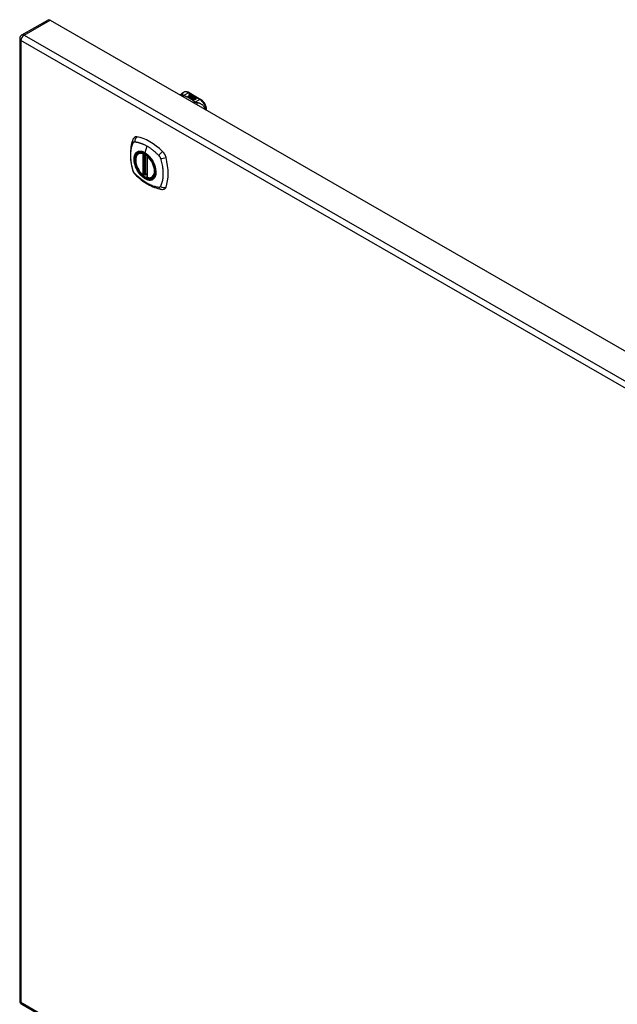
# Model space of a CAD drawing. Header units: inches. Extents: x 290.3 to 341.7, y 109.2 to 160.7.
# Tile 2 of 3: x 290.3 to 303.9, y 138.4 to 160.7. Entities that reach past the tile are written whole.
import ezdxf

# ---------------------------------------------------------------- set-up
doc = ezdxf.new("R2010")
doc.units = ezdxf.units.IN
doc.header["$MEASUREMENT"] = 0
doc.layers.add('Visible Edges(ANSI)', color=7, linetype='Continuous', lineweight=25)
doc.layers.add('Visible Tangent Edges(ANSI)', color=7, linetype='Continuous', lineweight=25)

msp = doc.modelspace()

# ---------------------------------------------------------------- linework, layer by layer
at = {"layer": 'Visible Edges(ANSI)'}
for p, q in [((290.342, 160.393), (290.932, 160.733)), ((290.981, 160.728), (341.614, 131.571)), ((290.292, 160.307), (290.292, 138.462)), ((293.979, 159.068), (294.02, 159.091)), ((294.111, 158.994), (294.149, 159.016)), ((294.149, 159.014), (294.113, 158.993)), ((294.137, 159.083), (294.402, 158.931)), ((294.139, 159.035), (294.158, 159.042)), ((294.158, 159.041), (294.139, 159.033)), ((294.142, 159.028), (294.142, 159.026)), ((294.164, 159.039), (294.145, 159.031)), ((294.149, 159.016), (294.149, 159.014)), ((294.151, 159.025), (294.151, 159.024)), ((294.151, 159.024), (294.151, 159.022)), ((294.161, 159.013), (294.157, 159.011)), ((294.157, 159.011), (294.163, 159.008)), ((294.157, 159.011), (294.157, 159.01)), ((294.162, 159.007), (294.157, 159.01)), ((294.158, 159.042), (294.164, 159.039)), ((294.158, 159.042), (294.158, 159.041)), ((294.163, 159.038), (294.158, 159.041)), ((294.158, 159.019), (294.158, 159.017)), ((294.16, 159.011), (294.165, 159.014)), ((294.166, 159.008), (294.16, 159.011)), ((294.161, 159.028), (294.174, 159.033)), ((294.174, 159.031), (294.161, 159.026)), ((294.18, 159.03), (294.161, 159.022)), ((294.161, 159.028), (294.161, 159.026)), ((294.165, 159.012), (294.162, 159.01)), ((294.165, 159.014), (294.164, 159.014)), ((294.165, 159.014), (294.165, 159.012)), ((294.196, 159.02), (294.166, 159.008)), ((294.174, 159.033), (294.18, 159.03)), ((294.174, 159.033), (294.174, 159.031)), ((294.178, 159.029), (294.174, 159.031)), ((294.177, 159.019), (294.19, 159.024)), ((294.19, 159.022), (294.177, 159.017)), ((294.19, 159.024), (294.196, 159.02)), ((294.19, 159.024), (294.19, 159.022)), ((294.194, 159.02), (294.19, 159.022)), ((294.193, 159.007), (294.199, 159.018)), ((294.199, 159.017), (294.193, 159.006)), ((294.199, 159.018), (294.207, 159.014)), ((294.199, 159.018), (294.199, 159.017)), ((294.206, 159.013), (294.199, 159.017)), ((294.207, 159.014), (294.201, 159.007)), ((294.125, 158.986), (294.111, 158.994)), ((294.163, 159.008), (294.125, 158.986)), ((294.127, 158.985), (294.165, 159.007)), ((294.141, 158.977), (294.127, 158.985)), ((294.165, 159.005), (294.129, 158.984)), ((294.184, 159.002), (294.141, 158.977)), ((294.143, 158.976), (294.19, 159.003)), ((294.175, 158.958), (294.143, 158.976)), ((294.188, 159), (294.145, 158.975)), ((294.195, 158.99), (294.158, 158.968)), ((294.158, 158.968), (294.198, 158.971)), ((294.158, 158.968), (294.158, 158.967)), ((294.198, 158.97), (294.159, 158.966)), ((294.165, 159.007), (294.176, 159.001)), ((294.165, 159.007), (294.165, 159.005)), ((294.176, 158.999), (294.165, 159.005)), ((294.169, 159.007), (294.193, 159.007)), ((294.176, 159.002), (294.169, 159.007)), ((294.193, 159.006), (294.171, 159.005)), ((294.193, 158.961), (294.175, 158.958)), ((294.191, 159.003), (294.176, 159.002)), ((294.176, 159.001), (294.184, 159.002)), ((294.176, 159.001), (294.176, 158.999)), ((294.181, 159), (294.176, 158.999)), ((294.19, 159.003), (294.185, 158.996)), ((294.185, 158.996), (294.195, 158.99)), ((294.185, 158.996), (294.185, 158.994)), ((294.194, 158.989), (294.185, 158.994)), ((294.187, 158.996), (294.192, 159.003)), ((294.195, 158.991), (294.187, 158.996)), ((294.192, 159.001), (294.188, 158.995)), ((294.189, 158.949), (294.193, 158.961)), ((294.253, 158.913), (294.189, 158.949)), ((294.193, 158.959), (294.19, 158.949)), ((294.192, 159.003), (294.191, 159.003)), ((294.192, 159.003), (294.192, 159.001)), ((294.193, 159.007), (294.193, 159.006)), ((294.193, 158.961), (294.193, 158.959)), ((294.201, 159.002), (294.195, 158.991)), ((294.198, 158.971), (294.202, 158.985)), ((294.202, 158.983), (294.198, 158.97)), ((294.198, 158.971), (294.198, 158.97)), ((294.201, 159.007), (294.202, 159.006)), ((294.201, 159.007), (294.201, 159.005)), ((294.202, 159.004), (294.201, 159.005)), ((294.226, 159.003), (294.201, 159.002)), ((294.202, 159.006), (294.218, 159.008)), ((294.218, 159.006), (294.202, 159.004)), ((294.202, 159.006), (294.202, 159.004)), ((294.202, 158.985), (294.202, 158.983)), ((294.214, 158.964), (294.206, 158.94)), ((294.206, 158.94), (294.221, 158.948)), ((294.206, 158.94), (294.206, 158.939)), ((294.221, 158.947), (294.207, 158.939)), ((294.21, 158.988), (294.21, 158.987)), ((294.214, 158.997), (294.214, 158.996)), ((294.214, 158.997), (294.231, 158.987)), ((294.231, 158.986), (294.214, 158.996)), ((294.237, 158.967), (294.214, 158.964)), ((294.226, 158.985), (294.215, 158.992)), ((294.218, 159.008), (294.226, 159.003)), ((294.218, 159.008), (294.218, 159.006)), ((294.223, 159.003), (294.218, 159.006)), ((294.22, 158.979), (294.218, 158.974)), ((294.218, 158.974), (294.254, 158.978)), ((294.251, 158.976), (294.218, 158.972)), ((294.218, 158.974), (294.218, 158.972)), ((294.221, 158.948), (294.268, 158.921)), ((294.221, 158.948), (294.221, 158.947)), ((294.266, 158.921), (294.221, 158.947)), ((294.223, 158.999), (294.227, 159.001)), ((294.223, 158.949), (294.238, 158.958)), ((294.27, 158.923), (294.223, 158.949)), ((294.227, 158.999), (294.225, 158.998)), ((294.238, 158.956), (294.225, 158.949)), ((294.226, 158.985), (294.226, 158.984)), ((294.227, 159.001), (294.227, 158.999)), ((294.231, 158.987), (294.231, 158.986)), ((294.233, 158.963), (294.237, 158.967)), ((294.254, 158.967), (294.233, 158.963)), ((294.235, 158.99), (294.235, 158.989)), ((294.237, 158.965), (294.235, 158.964)), ((294.237, 158.967), (294.237, 158.965)), ((294.238, 158.958), (294.285, 158.931)), ((294.238, 158.958), (294.238, 158.956)), ((294.283, 158.93), (294.238, 158.956)), ((294.24, 158.959), (294.254, 158.967)), ((294.287, 158.933), (294.24, 158.959)), ((294.254, 158.966), (294.242, 158.959)), ((294.254, 158.978), (294.248, 158.973)), ((294.248, 158.973), (294.291, 158.974)), ((294.248, 158.973), (294.248, 158.972)), ((294.281, 158.972), (294.248, 158.972)), ((294.268, 158.921), (294.253, 158.913)), ((294.254, 158.967), (294.254, 158.966)), ((294.291, 158.974), (294.256, 158.968)), ((294.256, 158.968), (294.302, 158.941)), ((294.256, 158.968), (294.256, 158.966)), ((294.301, 158.94), (294.256, 158.966)), ((294.285, 158.931), (294.27, 158.923)), ((294.302, 158.941), (294.287, 158.933)), ((294.533, 158.683), (294.533, 158.704)), ((292.991, 157.702), (293.002, 157.708)), ((293.186, 157.641), (293.186, 157.162)), ((293.186, 157.238), (293.145, 157.214)), ((293.117, 157.218), (293.103, 157.21)), ((293.132, 157.215), (293.13, 157.217)), ((293.304, 157.159), (293.314, 157.165)), ((290.342, 138.376), (340.974, 109.219))]:
    msp.add_line(p, q, dxfattribs=at)
at = {"layer": 'Visible Edges(ANSI)', "flags": 128}
for points in [[(293.938, 159.025), (293.946, 159.038), (293.956, 159.049), (293.967, 159.059), (293.979, 159.068)], [(294.137, 159.083), (294.123, 159.091), (294.109, 159.096), (294.094, 159.101), (294.079, 159.103), (294.064, 159.104), (294.049, 159.102), (294.034, 159.098), (294.02, 159.091)], [(294.533, 158.704), (294.532, 158.72), (294.53, 158.736), (294.527, 158.753), (294.523, 158.769), (294.517, 158.786), (294.511, 158.802), (294.504, 158.818), (294.495, 158.833), (294.486, 158.849), (294.476, 158.863), (294.465, 158.877), (294.453, 158.89), (294.441, 158.902), (294.429, 158.913), (294.416, 158.922), (294.402, 158.931)], [(292.857, 158.011), (292.85, 157.989), (292.843, 157.97), (292.838, 157.951), (292.833, 157.932), (292.829, 157.914), (292.825, 157.894), (292.817, 157.854), (292.812, 157.813), (292.808, 157.772), (292.805, 157.73), (292.804, 157.687), (292.805, 157.643), (292.808, 157.599), (292.811, 157.554), (292.817, 157.509), (292.824, 157.464), (292.832, 157.419), (292.842, 157.373), (292.847, 157.35), (292.85, 157.338), (292.854, 157.324)], [(292.895, 158.067), (292.882, 158.053), (292.872, 158.039), (292.863, 158.025), (292.857, 158.011)], [(293.09, 157.211), (293.076, 157.224), (293.062, 157.237), (293.049, 157.251), (293.036, 157.266), (293.023, 157.282), (293.011, 157.298), (293, 157.315), (292.989, 157.332), (292.979, 157.35), (292.97, 157.368), (292.961, 157.387), (292.954, 157.405), (292.947, 157.424), (292.94, 157.443), (292.935, 157.461), (292.931, 157.48), (292.927, 157.498), (292.925, 157.516), (292.923, 157.534), (292.923, 157.551), (292.923, 157.568), (292.924, 157.584), (292.927, 157.6), (292.93, 157.615), (292.934, 157.629), (292.94, 157.642), (292.946, 157.655), (292.953, 157.666), (292.961, 157.677), (292.97, 157.686), (292.98, 157.695), (292.991, 157.702)], [(293.245, 157.62), (293.264, 157.598), (293.281, 157.575), (293.298, 157.55), (293.313, 157.525), (293.327, 157.5), (293.339, 157.473), (293.351, 157.447), (293.361, 157.42)], [(292.854, 157.324), (292.858, 157.311), (292.864, 157.298), (292.869, 157.285), (292.876, 157.273), (292.883, 157.261), (292.891, 157.249), (292.9, 157.238), (292.91, 157.228)], [(292.91, 157.228), (292.92, 157.218), (292.929, 157.209), (292.946, 157.192), (292.981, 157.162), (293.016, 157.132), (293.052, 157.103), (293.088, 157.076), (293.125, 157.05), (293.161, 157.026), (293.199, 157.004), (293.236, 156.983), (293.274, 156.964), (293.312, 156.947), (293.35, 156.932), (293.388, 156.918), (293.427, 156.906), (293.465, 156.897), (293.484, 156.892), (293.494, 156.891), (293.505, 156.889)], [(293.13, 157.217), (293.127, 157.218), (293.124, 157.219), (293.12, 157.219), (293.117, 157.218)], [(293.304, 157.159), (293.292, 157.153), (293.279, 157.149), (293.266, 157.146), (293.252, 157.144), (293.238, 157.144), (293.224, 157.145), (293.209, 157.147), (293.194, 157.151)], [(293.505, 156.889), (293.521, 156.887), (293.537, 156.887), (293.555, 156.889), (293.573, 156.893)]]:
    msp.add_lwpolyline(points, dxfattribs=at)
at = {"layer": 'Visible Edges(ANSI)'}
for centre, radius, start, end in [((290.391, 160.307), 0.099, 119.936, 180), ((293.198, 157.641), 0.0118, 137.2248, 180), ((293.097, 157.22), 0.0118, 229.4263, 299.936), ((293.139, 157.225), 0.0118, 232.2158, 299.936), ((293.198, 157.162), 0.0118, 180, 253.542), ((290.391, 138.462), 0.099, 180, 240.064)]:
    msp.add_arc(centre, radius, start, end, dxfattribs=at)
for centre, major_axis, ratio, start_param, end_param in [((290.981, 160.647), (-0.0494, 0.0858), 0.578093, 5.499721, 6.283185), ((294.139, 159.029), (-0.007, 0), 0.575862, 5.820233, 7.062977), ((294.15, 159.026), (0.0192, 0), 0.575862, 2.164208, 2.67864), ((294.15, 159.024), (-0.0192, 0), 0.575862, 5.305801, 5.820233), ((294.139, 159.027), (-0.007, 0), 0.575862, 5.820233, 6.078955), ((294.145, 159.032), (-0.0164, 0), 0.575862, 0.779792, 1.90155), ((294.15, 159.027), (-0.0082, 0), 0.575862, 5.323118, 5.90879), ((294.146, 159.028), (-0.004, 0), 0.575862, 5.90879, 7.175095), ((294.146, 159.026), (-0.004, 0), 0.575862, 0, 0.89191), ((294.149, 159.03), (0.0084, 0), 0.575862, 4.033503, 4.932446), ((294.149, 159.028), (-0.0084, 0), 0.575862, 0.89191, 1.767313), ((294.154, 159.02), (-0.00676, 0), 0.575862, 5.794367, 7.059467), ((294.154, 159.018), (-0.00676, 0), 0.575862, 5.794367, 6.071487), ((294.165, 159.016), (0.0192, 0), 0.575862, 2.419321, 2.652775), ((294.165, 159.015), (-0.0192, 0), 0.575862, 5.560914, 5.794367), ((294.161, 159.023), (-0.016, 0), 0.575862, 0.776281, 1.787416), ((294.16, 159.022), (0.016, 0), 0.575862, 3.905964, 4.740051), ((294.16, 159.021), (-0.016, 0), 0.575862, 0.764371, 1.402544), ((294.143, 159.043), (0.031, 0), 0.575862, 4.949028, 5.337665), ((294.143, 159.041), (-0.031, 0), 0.575862, 1.80809, 2.196072), ((294.162, 159.019), (-0.004, 0), 0.575862, 5.908937, 7.173827), ((294.166, 159.018), (-0.0082, 0), 0.575862, 5.323254, 5.908937), ((294.162, 159.017), (-0.004, 0), 0.575862, 0, 0.890642), ((294.165, 159.021), (0.0084, 0), 0.575862, 4.032234, 4.932287), ((294.165, 159.019), (-0.0084, 0), 0.575862, 0.890642, 1.484281), ((294.165, 159.019), (-0.0084, 0), 0.575862, 1.514337, 1.790695), ((294.16, 159.033), (0.031, 0), 0.575862, 4.932287, 5.323254), ((294.16, 159.032), (-0.031, 0), 0.575862, 1.790695, 2.181662), ((294.213, 158.989), (-0.0101, 0), 0.575862, 5.913952, 6.982716), ((294.221, 158.992), (0.022, 0), 0.575862, 3.701478, 4.680599), ((294.221, 158.99), (-0.022, 0), 0.575862, 0.559885, 1.507168), ((294.221, 158.987), (-0.0188, 0), 0.575862, 5.081623, 5.913952), ((294.221, 158.985), (-0.0188, 0), 0.575862, 5.081623, 5.913952), ((294.213, 158.987), (-0.0101, 0), 0.575862, 5.913952, 6.142632), ((294.221, 158.992), (-0.0199, 0), 0.575862, 0.617996, 1.556283), ((294.217, 158.988), (-0.00637, 0), 0.575862, 4.999578, 6.390788), ((294.218, 158.988), (-0.0073, 0), 0.575862, 0.107602, 1.123637), ((294.217, 158.987), (-0.00637, 0), 0.575862, 0, 0.107602), ((294.218, 158.987), (-0.0073, 0), 0.575862, 0.107602, 1.123637), ((294.219, 158.99), (0.0112, 0), 0.575862, 4.26523, 5.375571), ((294.219, 158.989), (0.0112, 0), 0.575862, 4.26523, 5.375571), ((294.221, 158.996), (-0.0265, 0), 0.575862, 1.556283, 2.296236), ((294.215, 158.988), (0.0205, 0), 0.575862, 0.343453, 1.17916), ((294.208, 158.98), (0.0405, 0), 0.575862, 0.638101, 1.087938), ((294.208, 158.979), (-0.0405, 0), 0.575862, 3.779694, 4.229531), ((294.228, 158.99), (0.0064, 0), 0.575862, 5.210263, 6.626638), ((294.228, 158.989), (0.0064, 0), 0.575862, 5.210263, 6.283185), ((294.23, 158.99), (0.0132, 0), 0.575862, 5.437829, 6.921287), ((294.23, 158.988), (0.0132, 0), 0.575862, 0.108138, 0.638101), ((292.994, 157.921), (-0.088, 0.154), 0.578093, 5.827357, 6.408431), ((293.245, 156.923), (-0.639, 1.109), 0.578093, 5.172085, 5.827357), ((293.14, 157.426), (0.157, -0.273), 0.578093, 2.362013, 7.062765), ((293.496, 157.632), (0.088, -0.154), 0.578093, 1.114968, 2.030492), ((292.758, 157.767), (-0.639, 1.109), 0.578093, 3.601288, 4.256561), ((293.496, 157.052), (0.088, -0.154), 0.578093, 6.157956, 6.742881)]:
    msp.add_ellipse(centre, major_axis=major_axis, ratio=ratio, start_param=start_param, end_param=end_param, dxfattribs=at)
msp.add_ellipse((293.137, 157.424), major_axis=(-0.16, 0.277), ratio=0.578093, dxfattribs=at)
at = {"layer": 'Visible Tangent Edges(ANSI)'}
for p, q in [((290.391, 160.388), (290.981, 160.728)), ((290.391, 160.388), (341.023, 131.231)), ((340.953, 131.109), (290.321, 160.267)), ((290.321, 160.267), (290.321, 138.422)), ((294.01, 159.019), (294.118, 159.081)), ((294.118, 159.081), (294.382, 158.929)), ((294.132, 159.031), (294.132, 159.029)), ((294.139, 159.035), (294.139, 159.033)), ((294.143, 159.026), (294.143, 159.025)), ((294.148, 159.021), (294.148, 159.02)), ((294.159, 159.017), (294.159, 159.015)), ((294.166, 159.016), (294.166, 159.014)), ((294.177, 159.019), (294.177, 159.017)), ((294.203, 158.991), (294.203, 158.989)), ((294.21, 158.988), (294.21, 158.986)), ((294.215, 158.984), (294.215, 158.983)), ((294.241, 158.994), (294.241, 158.993)), ((294.382, 158.929), (294.275, 158.867)), ((293.089, 157.694), (293.089, 157.215)), ((293.106, 157.694), (293.113, 157.698)), ((293.106, 157.215), (293.106, 157.694)), ((293.117, 157.696), (293.117, 157.222)), ((293.132, 157.222), (293.132, 157.688)), ((293.18, 157.871), (293.136, 157.715)), ((293.147, 157.22), (293.147, 157.679)), ((293.189, 157.157), (293.189, 157.636)), ((293.117, 157.222), (293.106, 157.215)), ((293.186, 157.242), (293.147, 157.22)), ((290.321, 138.422), (340.953, 109.264))]:
    msp.add_line(p, q, dxfattribs=at)
at = {"layer": 'Visible Tangent Edges(ANSI)', "flags": 128}
for points in [[(293.995, 159.038), (293.993, 159.038), (293.991, 159.038), (293.989, 159.037), (293.987, 159.037), (293.985, 159.037), (293.983, 159.037), (293.981, 159.036), (293.979, 159.036), (293.976, 159.035), (293.974, 159.035), (293.972, 159.034), (293.97, 159.033), (293.968, 159.032), (293.966, 159.032), (293.964, 159.031), (293.962, 159.03), (293.96, 159.029), (293.958, 159.028), (293.956, 159.026), (293.954, 159.025), (293.953, 159.024), (293.951, 159.023), (293.949, 159.021), (293.947, 159.02)], [(293.995, 159.038), (293.995, 159.04), (293.995, 159.043), (293.994, 159.045), (293.994, 159.047), (293.994, 159.049), (293.994, 159.051), (293.993, 159.053), (293.993, 159.055), (293.992, 159.057), (293.992, 159.059), (293.991, 159.06), (293.991, 159.062), (293.99, 159.063), (293.99, 159.064), (293.989, 159.066), (293.988, 159.067), (293.987, 159.067), (293.986, 159.068), (293.985, 159.069), (293.984, 159.069), (293.983, 159.069), (293.982, 159.069), (293.981, 159.069), (293.979, 159.068)], [(294.01, 159.019), (294.009, 159.019), (294.008, 159.018), (294.006, 159.018), (294.005, 159.017), (294.004, 159.017), (294.003, 159.016), (294.001, 159.016), (294, 159.015), (293.999, 159.014), (293.997, 159.014), (293.996, 159.013), (293.995, 159.012), (293.993, 159.012), (293.992, 159.011), (293.991, 159.01), (293.99, 159.009), (293.988, 159.008), (293.987, 159.007), (293.986, 159.006), (293.984, 159.005), (293.983, 159.004), (293.982, 159.003), (293.981, 159.002), (293.979, 159.001)], [(294.01, 159.019), (294.009, 159.02), (294.008, 159.021), (294.007, 159.022), (294.006, 159.023), (294.005, 159.024), (294.004, 159.025), (294.003, 159.026), (294.002, 159.026), (294.001, 159.027), (294.001, 159.028), (294, 159.029), (293.999, 159.03), (293.999, 159.031), (293.998, 159.031), (293.998, 159.032), (293.997, 159.033), (293.997, 159.033), (293.997, 159.034), (293.996, 159.035), (293.996, 159.035), (293.996, 159.036), (293.996, 159.037), (293.995, 159.037), (293.995, 159.038)], [(294.021, 159.013), (294.02, 159.012), (294.019, 159.011), (294.018, 159.011), (294.017, 159.01), (294.017, 159.009), (294.016, 159.008), (294.015, 159.008), (294.014, 159.007), (294.013, 159.006), (294.012, 159.005), (294.011, 159.004), (294.011, 159.003), (294.01, 159.002), (294.009, 159.001), (294.008, 159), (294.007, 158.999), (294.006, 158.998), (294.006, 158.996), (294.005, 158.995), (294.004, 158.994), (294.003, 158.993), (294.002, 158.992), (294.001, 158.99), (294.001, 158.989)], [(294.021, 159.013), (294.02, 159.013), (294.02, 159.013), (294.019, 159.014), (294.019, 159.014), (294.018, 159.014), (294.018, 159.014), (294.017, 159.014), (294.017, 159.015), (294.016, 159.015), (294.016, 159.015), (294.015, 159.015), (294.015, 159.016), (294.015, 159.016), (294.014, 159.016), (294.014, 159.017), (294.013, 159.017), (294.013, 159.017), (294.013, 159.017), (294.012, 159.018), (294.012, 159.018), (294.011, 159.018), (294.011, 159.019), (294.011, 159.019), (294.01, 159.019)], [(294.263, 158.873), (294.255, 158.88), (294.247, 158.887), (294.239, 158.894), (294.23, 158.9), (294.222, 158.907), (294.213, 158.913), (294.204, 158.92), (294.194, 158.926), (294.185, 158.932), (294.175, 158.938), (294.165, 158.944), (294.155, 158.95), (294.145, 158.956), (294.134, 158.962), (294.124, 158.968), (294.113, 158.973), (294.102, 158.978), (294.091, 158.984), (294.079, 158.989), (294.068, 158.994), (294.056, 158.999), (294.045, 159.004), (294.033, 159.008), (294.021, 159.013)], [(294.263, 158.873), (294.262, 158.873), (294.261, 158.872), (294.26, 158.872), (294.259, 158.871), (294.258, 158.87), (294.256, 158.87), (294.255, 158.869), (294.254, 158.869), (294.253, 158.868), (294.251, 158.867), (294.25, 158.866), (294.249, 158.866), (294.248, 158.865), (294.246, 158.864), (294.245, 158.863), (294.244, 158.862), (294.243, 158.861), (294.242, 158.861), (294.24, 158.86), (294.239, 158.859), (294.238, 158.858), (294.237, 158.857), (294.235, 158.856), (294.234, 158.855)], [(294.275, 158.867), (294.274, 158.866), (294.273, 158.866), (294.273, 158.865), (294.272, 158.864), (294.271, 158.863), (294.27, 158.862), (294.269, 158.861), (294.269, 158.86), (294.268, 158.86), (294.267, 158.859), (294.266, 158.858), (294.265, 158.857), (294.265, 158.855), (294.264, 158.854), (294.263, 158.853), (294.262, 158.852), (294.261, 158.851), (294.261, 158.85), (294.26, 158.849), (294.259, 158.847), (294.258, 158.846), (294.257, 158.845), (294.257, 158.844), (294.256, 158.842)], [(294.275, 158.867), (294.274, 158.867), (294.274, 158.868), (294.273, 158.868), (294.272, 158.868), (294.272, 158.868), (294.271, 158.868), (294.271, 158.869), (294.27, 158.869), (294.27, 158.869), (294.269, 158.869), (294.269, 158.87), (294.268, 158.87), (294.268, 158.87), (294.267, 158.87), (294.267, 158.871), (294.267, 158.871), (294.266, 158.871), (294.266, 158.871), (294.265, 158.872), (294.265, 158.872), (294.265, 158.872), (294.264, 158.872), (294.264, 158.873), (294.263, 158.873)], [(294.311, 158.856), (294.31, 158.856), (294.309, 158.856), (294.307, 158.856), (294.306, 158.857), (294.305, 158.857), (294.303, 158.857), (294.302, 158.858), (294.3, 158.858), (294.299, 158.858), (294.298, 158.859), (294.296, 158.859), (294.295, 158.86), (294.293, 158.86), (294.291, 158.861), (294.29, 158.861), (294.288, 158.862), (294.286, 158.863), (294.285, 158.863), (294.283, 158.864), (294.281, 158.864), (294.28, 158.865), (294.278, 158.866), (294.276, 158.866), (294.275, 158.867)], [(294.497, 158.703), (294.494, 158.717), (294.49, 158.731), (294.485, 158.744), (294.478, 158.756), (294.471, 158.768), (294.464, 158.778), (294.456, 158.787), (294.448, 158.796), (294.439, 158.804), (294.431, 158.81), (294.422, 158.817), (294.414, 158.822), (294.405, 158.827), (294.396, 158.831), (294.388, 158.835), (294.379, 158.839), (294.371, 158.842), (294.362, 158.845), (294.354, 158.847), (294.345, 158.849), (294.337, 158.851), (294.328, 158.853), (294.32, 158.854), (294.311, 158.856)], [(294.311, 158.856), (294.312, 158.854), (294.312, 158.853), (294.313, 158.851), (294.313, 158.849), (294.313, 158.848), (294.314, 158.846), (294.314, 158.844), (294.314, 158.842), (294.315, 158.84), (294.315, 158.838), (294.315, 158.836), (294.315, 158.834), (294.315, 158.832), (294.316, 158.83), (294.316, 158.828), (294.316, 158.826), (294.316, 158.824), (294.316, 158.821), (294.316, 158.819), (294.316, 158.817), (294.316, 158.815), (294.316, 158.812), (294.316, 158.81), (294.316, 158.807)], [(292.868, 157.31), (292.858, 157.343), (292.851, 157.373), (292.844, 157.402), (292.838, 157.432), (292.832, 157.461), (292.828, 157.49), (292.824, 157.519), (292.82, 157.548), (292.818, 157.576), (292.816, 157.604), (292.815, 157.632), (292.814, 157.659), (292.815, 157.686), (292.816, 157.712), (292.818, 157.738), (292.82, 157.763), (292.824, 157.788), (292.828, 157.812), (292.832, 157.835), (292.838, 157.858), (292.844, 157.881), (292.851, 157.902), (292.858, 157.923), (292.868, 157.945)], [(292.868, 157.945), (292.868, 157.946), (292.869, 157.947), (292.869, 157.948), (292.87, 157.949), (292.87, 157.949), (292.871, 157.95), (292.871, 157.951), (292.872, 157.952), (292.872, 157.952), (292.873, 157.953), (292.874, 157.954), (292.874, 157.955), (292.875, 157.955), (292.875, 157.956), (292.876, 157.956), (292.877, 157.957), (292.878, 157.958), (292.878, 157.958), (292.879, 157.959), (292.88, 157.959), (292.88, 157.96), (292.881, 157.96), (292.882, 157.961), (292.883, 157.961)], [(292.883, 157.961), (292.883, 157.962), (292.884, 157.962), (292.885, 157.963), (292.886, 157.963), (292.887, 157.963), (292.887, 157.964), (292.888, 157.964), (292.889, 157.964), (292.89, 157.964), (292.891, 157.965), (292.892, 157.965), (292.893, 157.965), (292.894, 157.965), (292.894, 157.966), (292.895, 157.966), (292.896, 157.966), (292.897, 157.966), (292.898, 157.966), (292.899, 157.966), (292.9, 157.966), (292.901, 157.966), (292.902, 157.966), (292.903, 157.966), (292.904, 157.966)], [(292.904, 157.966), (292.917, 157.966), (292.928, 157.964), (292.939, 157.962), (292.95, 157.96), (292.961, 157.958), (292.972, 157.955), (292.983, 157.952), (292.995, 157.949), (293.006, 157.946), (293.017, 157.943), (293.029, 157.939), (293.04, 157.935), (293.052, 157.931), (293.063, 157.927), (293.075, 157.922), (293.086, 157.918), (293.098, 157.913), (293.11, 157.907), (293.121, 157.902), (293.133, 157.896), (293.145, 157.89), (293.156, 157.884), (293.168, 157.878), (293.18, 157.871)], [(292.941, 157.721), (292.932, 157.713), (292.924, 157.704), (292.917, 157.694), (292.91, 157.683), (292.904, 157.672), (292.898, 157.659), (292.894, 157.646), (292.89, 157.632), (292.887, 157.617), (292.885, 157.602), (292.884, 157.586), (292.883, 157.569), (292.884, 157.552), (292.885, 157.534), (292.887, 157.516), (292.89, 157.498), (292.894, 157.48), (292.898, 157.461), (292.904, 157.442), (292.91, 157.424), (292.917, 157.405), (292.924, 157.386), (292.932, 157.368), (292.941, 157.349)], [(293.361, 157.42), (293.378, 157.351), (293.385, 157.286), (293.38, 157.227), (293.364, 157.177), (293.338, 157.139), (293.302, 157.113), (293.259, 157.103), (293.21, 157.107), (293.157, 157.125), (293.104, 157.157), (293.052, 157.202), (293.003, 157.257), (292.961, 157.319), (292.928, 157.386), (292.904, 157.455), (292.89, 157.523), (292.888, 157.586), (292.897, 157.642), (292.917, 157.687), (292.947, 157.721), (292.986, 157.74), (293.032, 157.745), (293.083, 157.736), (293.136, 157.712)], [(292.975, 157.741), (292.973, 157.74), (292.972, 157.739), (292.97, 157.739), (292.969, 157.738), (292.967, 157.738), (292.966, 157.737), (292.964, 157.736), (292.963, 157.735), (292.961, 157.735), (292.96, 157.734), (292.959, 157.733), (292.957, 157.732), (292.956, 157.732), (292.954, 157.731), (292.953, 157.73), (292.952, 157.729), (292.95, 157.728), (292.949, 157.727), (292.948, 157.726), (292.946, 157.725), (292.945, 157.724), (292.944, 157.723), (292.943, 157.722), (292.941, 157.721)], [(293.136, 157.715), (293.129, 157.719), (293.121, 157.723), (293.114, 157.727), (293.107, 157.73), (293.1, 157.733), (293.092, 157.736), (293.085, 157.739), (293.078, 157.741), (293.071, 157.743), (293.064, 157.745), (293.057, 157.746), (293.05, 157.747), (293.043, 157.748), (293.037, 157.749), (293.03, 157.749), (293.023, 157.749), (293.017, 157.749), (293.01, 157.749), (293.004, 157.748), (292.998, 157.747), (292.992, 157.746), (292.986, 157.744), (292.98, 157.743), (292.975, 157.741)], [(293.296, 157.555), (293.291, 157.564), (293.285, 157.572), (293.279, 157.581), (293.273, 157.589), (293.267, 157.597), (293.261, 157.605), (293.254, 157.613), (293.248, 157.62), (293.241, 157.628), (293.235, 157.635), (293.228, 157.642), (293.221, 157.649), (293.214, 157.655), (293.207, 157.662), (293.201, 157.668), (293.193, 157.674), (293.186, 157.68), (293.179, 157.686), (293.172, 157.692), (293.165, 157.697), (293.158, 157.702), (293.15, 157.707), (293.143, 157.711), (293.136, 157.715)], [(293.136, 157.712), (293.141, 157.709), (293.146, 157.706), (293.15, 157.703), (293.155, 157.7), (293.16, 157.697), (293.164, 157.694), (293.169, 157.69), (293.174, 157.687), (293.178, 157.683), (293.183, 157.68), (293.188, 157.676), (293.192, 157.672), (293.197, 157.668), (293.201, 157.664), (293.206, 157.66), (293.21, 157.656), (293.215, 157.652), (293.219, 157.648), (293.224, 157.643), (293.228, 157.639), (293.232, 157.634), (293.237, 157.63), (293.241, 157.625), (293.245, 157.62)], [(293.18, 157.871), (293.191, 157.864), (293.203, 157.857), (293.215, 157.85), (293.226, 157.843), (293.238, 157.835), (293.25, 157.827), (293.261, 157.819), (293.273, 157.81), (293.284, 157.802), (293.296, 157.793), (293.307, 157.784), (293.318, 157.775), (293.33, 157.766), (293.341, 157.756), (293.352, 157.747), (293.364, 157.737), (293.375, 157.727), (293.386, 157.717), (293.397, 157.706), (293.408, 157.696), (293.419, 157.685), (293.43, 157.675), (293.441, 157.664), (293.453, 157.65)], [(293.33, 157.498), (293.328, 157.5), (293.327, 157.503), (293.326, 157.505), (293.325, 157.508), (293.323, 157.51), (293.322, 157.512), (293.321, 157.515), (293.319, 157.517), (293.318, 157.52), (293.317, 157.522), (293.315, 157.525), (293.314, 157.527), (293.312, 157.529), (293.311, 157.532), (293.31, 157.534), (293.308, 157.537), (293.307, 157.539), (293.305, 157.541), (293.304, 157.544), (293.302, 157.546), (293.301, 157.548), (293.299, 157.551), (293.298, 157.553), (293.296, 157.555)], [(293.33, 157.126), (293.339, 157.134), (293.347, 157.143), (293.355, 157.153), (293.361, 157.164), (293.368, 157.176), (293.373, 157.188), (293.378, 157.201), (293.381, 157.215), (293.384, 157.23), (293.386, 157.246), (293.388, 157.262), (293.388, 157.278), (293.388, 157.295), (293.386, 157.313), (293.384, 157.331), (293.381, 157.349), (293.378, 157.367), (293.373, 157.386), (293.368, 157.405), (293.361, 157.424), (293.355, 157.442), (293.347, 157.461), (293.339, 157.479), (293.33, 157.498)], [(293.453, 157.65), (293.455, 157.648), (293.457, 157.645), (293.459, 157.643), (293.461, 157.641), (293.463, 157.638), (293.465, 157.636), (293.467, 157.633), (293.468, 157.631), (293.47, 157.628), (293.472, 157.626), (293.473, 157.623), (293.475, 157.62), (293.476, 157.618), (293.478, 157.615), (293.479, 157.612), (293.481, 157.609), (293.482, 157.607), (293.483, 157.604), (293.484, 157.601), (293.486, 157.598), (293.487, 157.595), (293.488, 157.593), (293.489, 157.59), (293.49, 157.587)], [(293.49, 157.587), (293.5, 157.554), (293.507, 157.524), (293.514, 157.495), (293.52, 157.465), (293.526, 157.436), (293.531, 157.407), (293.535, 157.378), (293.539, 157.349), (293.541, 157.321), (293.543, 157.293), (293.545, 157.266), (293.545, 157.238), (293.545, 157.212), (293.543, 157.185), (293.541, 157.16), (293.539, 157.134), (293.535, 157.109), (293.531, 157.085), (293.526, 157.062), (293.52, 157.039), (293.514, 157.016), (293.507, 156.995), (293.5, 156.973), (293.49, 156.951)], [(292.904, 157.247), (292.902, 157.249), (292.9, 157.251), (292.898, 157.254), (292.896, 157.256), (292.894, 157.259), (292.893, 157.261), (292.891, 157.264), (292.889, 157.266), (292.887, 157.269), (292.886, 157.271), (292.884, 157.274), (292.883, 157.277), (292.881, 157.279), (292.88, 157.282), (292.878, 157.285), (292.877, 157.287), (292.876, 157.29), (292.874, 157.293), (292.873, 157.296), (292.872, 157.299), (292.871, 157.301), (292.87, 157.304), (292.869, 157.307), (292.868, 157.31)], [(293.453, 156.93), (293.43, 156.933), (293.408, 156.937), (293.386, 156.942), (293.364, 156.948), (293.341, 156.954), (293.318, 156.962), (293.296, 156.971), (293.273, 156.98), (293.25, 156.99), (293.226, 157.001), (293.203, 157.014), (293.18, 157.027), (293.156, 157.04), (293.133, 157.055), (293.11, 157.071), (293.087, 157.087), (293.063, 157.104), (293.04, 157.122), (293.017, 157.141), (292.995, 157.16), (292.972, 157.18), (292.95, 157.201), (292.928, 157.222), (292.904, 157.247)], [(292.941, 157.349), (292.943, 157.347), (292.944, 157.344), (292.945, 157.342), (292.946, 157.339), (292.948, 157.337), (292.949, 157.335), (292.95, 157.332), (292.952, 157.33), (292.953, 157.327), (292.954, 157.325), (292.956, 157.322), (292.957, 157.32), (292.959, 157.318), (292.96, 157.315), (292.961, 157.313), (292.963, 157.31), (292.964, 157.308), (292.966, 157.306), (292.967, 157.303), (292.969, 157.301), (292.97, 157.299), (292.972, 157.296), (292.973, 157.294), (292.975, 157.292)], [(292.975, 157.292), (292.986, 157.275), (292.998, 157.258), (293.01, 157.242), (293.023, 157.227), (293.037, 157.212), (293.05, 157.198), (293.064, 157.185), (293.078, 157.173), (293.092, 157.161), (293.107, 157.151), (293.121, 157.141), (293.136, 157.132), (293.15, 157.124), (293.165, 157.117), (293.179, 157.111), (293.194, 157.106), (293.208, 157.103), (293.221, 157.1), (293.235, 157.098), (293.248, 157.098), (293.261, 157.098), (293.273, 157.1), (293.285, 157.103), (293.296, 157.106)], [(293.117, 157.22), (293.117, 157.22), (293.117, 157.22), (293.117, 157.219), (293.117, 157.219), (293.117, 157.219), (293.117, 157.219), (293.117, 157.219), (293.117, 157.219), (293.116, 157.219), (293.116, 157.218), (293.116, 157.218), (293.116, 157.218), (293.116, 157.218), (293.116, 157.218), (293.116, 157.218), (293.117, 157.218), (293.117, 157.218), (293.117, 157.218), (293.117, 157.218), (293.117, 157.218), (293.117, 157.218), (293.117, 157.218), (293.117, 157.218), (293.117, 157.218)], [(293.117, 157.222), (293.117, 157.222), (293.117, 157.222), (293.117, 157.221), (293.117, 157.221), (293.117, 157.221), (293.117, 157.221), (293.117, 157.221), (293.117, 157.221), (293.117, 157.221), (293.117, 157.221), (293.117, 157.221), (293.117, 157.221), (293.117, 157.221), (293.117, 157.221), (293.117, 157.221), (293.117, 157.221), (293.117, 157.221), (293.117, 157.22), (293.117, 157.22), (293.117, 157.22), (293.117, 157.22), (293.117, 157.22), (293.117, 157.22), (293.117, 157.22)], [(293.131, 157.216), (293.131, 157.216), (293.131, 157.216), (293.131, 157.216), (293.131, 157.216), (293.131, 157.216), (293.131, 157.216), (293.131, 157.217), (293.131, 157.217), (293.131, 157.217), (293.131, 157.217), (293.131, 157.217), (293.132, 157.217), (293.132, 157.217), (293.132, 157.217), (293.132, 157.218), (293.132, 157.218), (293.132, 157.218), (293.132, 157.218), (293.132, 157.218), (293.132, 157.218), (293.132, 157.219), (293.132, 157.219), (293.132, 157.219), (293.132, 157.219)], [(293.132, 157.219), (293.132, 157.219), (293.132, 157.219), (293.132, 157.22), (293.132, 157.22), (293.132, 157.22), (293.132, 157.22), (293.132, 157.22), (293.132, 157.22), (293.132, 157.22), (293.132, 157.22), (293.132, 157.221), (293.132, 157.221), (293.132, 157.221), (293.132, 157.221), (293.132, 157.221), (293.132, 157.221), (293.132, 157.221), (293.132, 157.222), (293.132, 157.222), (293.132, 157.222), (293.132, 157.222), (293.132, 157.222), (293.132, 157.222), (293.132, 157.222)], [(293.117, 157.218), (293.117, 157.218), (293.117, 157.218), (293.117, 157.218), (293.117, 157.218), (293.117, 157.218), (293.117, 157.218), (293.117, 157.218), (293.117, 157.218), (293.117, 157.218), (293.117, 157.218), (293.117, 157.218), (293.117, 157.218), (293.117, 157.218), (293.117, 157.218), (293.117, 157.218), (293.117, 157.218), (293.117, 157.218), (293.117, 157.218), (293.117, 157.218), (293.117, 157.218), (293.117, 157.218), (293.117, 157.218), (293.117, 157.218), (293.117, 157.218)], [(293.13, 157.217), (293.13, 157.217), (293.13, 157.217), (293.13, 157.217), (293.13, 157.217), (293.13, 157.217), (293.13, 157.217), (293.13, 157.217), (293.13, 157.216), (293.13, 157.216), (293.13, 157.216), (293.13, 157.216), (293.13, 157.216), (293.131, 157.216), (293.131, 157.216), (293.131, 157.216), (293.131, 157.216), (293.131, 157.216), (293.131, 157.216), (293.131, 157.216), (293.131, 157.216), (293.131, 157.216), (293.131, 157.216), (293.131, 157.216), (293.131, 157.216)], [(293.296, 157.106), (293.298, 157.107), (293.299, 157.108), (293.301, 157.108), (293.302, 157.109), (293.304, 157.109), (293.305, 157.11), (293.307, 157.111), (293.308, 157.112), (293.31, 157.112), (293.311, 157.113), (293.312, 157.114), (293.314, 157.115), (293.315, 157.115), (293.317, 157.116), (293.318, 157.117), (293.319, 157.118), (293.321, 157.119), (293.322, 157.12), (293.323, 157.121), (293.325, 157.122), (293.326, 157.123), (293.327, 157.124), (293.328, 157.125), (293.33, 157.126)], [(293.49, 156.951), (293.489, 156.95), (293.488, 156.948), (293.487, 156.947), (293.486, 156.945), (293.484, 156.944), (293.483, 156.942), (293.482, 156.941), (293.481, 156.94), (293.479, 156.939), (293.478, 156.937), (293.476, 156.936), (293.475, 156.936), (293.473, 156.935), (293.472, 156.934), (293.47, 156.933), (293.468, 156.933), (293.467, 156.932), (293.465, 156.932), (293.463, 156.931), (293.461, 156.931), (293.459, 156.931), (293.457, 156.93), (293.455, 156.93), (293.453, 156.93)]]:
    msp.add_lwpolyline(points, dxfattribs=at)
at = {"layer": 'Visible Tangent Edges(ANSI)'}
for centre, major_axis, ratio, start_param, end_param in [((290.391, 160.307), (-0.0494, -0.0858), 0.578093, 3.925057, 5.495853), ((290.391, 160.307), (-0.0494, 0.0858), 0.578093, 5.499721, 6.283185), ((290.391, 160.307), (-0.099, 0), 0.575862, 0, 0.785398), ((294.118, 158.92), (-0.098, 0.171), 0.578093, 5.499721, 6.283185), ((294.118, 159.049), (0.0196, 0.0341), 0.578093, 0, 0.783464), ((294.382, 158.897), (0.0196, 0.0341), 0.578093, 0, 0.783464), ((294.382, 158.768), (0.098, -0.171), 0.578093, 0.795218, 2.358128), ((294.494, 158.704), (0.0394, 0), 0.575862, 5.537379, 6.283185), ((292.968, 157.969), (-0.11, 0.042), 0.703309, 0, 0.764267), ((292.995, 157.984), (0.026, 0.115), 0.753973, 0.758368, 1.895638), ((293.139, 157.426), (-0.173, 0.3), 0.578093, 5.049679, 10.658285), ((293.139, 157.426), (-0.15, 0.261), 0.578093, 5.737686, 8.403348), ((293.147, 157.43), (-0.156, 0.271), 0.578093, 6.165882, 6.283185), ((293.097, 157.699), (-0.0033, -0.0113), 0.697548, 4.260322, 5.344494), ((293.097, 157.699), (-0.0118, 0), 0.575862, 0.785398, 2.356194), ((293.097, 157.699), (0.0059, -0.0102), 0.578093, 0.787332, 1.523057), ((293.139, 157.716), (-0.00246, -0.00426), 0.578093, 5.124962, 6.139355), ((293.524, 157.679), (0.0787, 0.0881), 0.342407, 1.057534, 2.194805), ((293.198, 157.641), (-0.0118, 0), 0.575862, 0, 0.785398), ((293.198, 157.641), (0.00768, 0.00897), 0.426057, 1.534849, 2.448406), ((293.139, 157.426), (0.15, -0.261), 0.578093, 5.737686, 8.403348), ((293.551, 157.633), (0.116, 0.024), 0.339589, 4.087332, 5.224602), ((292.968, 157.357), (-0.114, -0.032), 0.388839, 0, 0.392668), ((292.995, 157.31), (-0.0848, -0.0822), 0.391657, 5.889683, 6.283185), ((293.125, 157.217), (-0.0118, 0), 0.575862, 4.088863, 5.497787), ((293.125, 157.214), (-0.0116, 0.0022), 0.652556, 4.188914, 5.615495), ((293.123, 157.208), (-0.00924, 0.00735), 0.983585, 4.628275, 5.94423), ((293.139, 157.225), (0.0118, 0), 0.575862, 4.073452, 5.497787), ((293.139, 157.225), (0.0059, -0.0102), 0.578093, 0, 0.787332), ((293.097, 157.22), (-0.00768, -0.00897), 0.426057, 5.589999, 6.283185), ((293.097, 157.22), (0.0118, 0), 0.575862, 3.926991, 5.497787), ((293.097, 157.22), (0.0059, -0.0102), 0.578093, 0, 0.787332), ((293.139, 157.225), (-0.00724, -0.00933), 0.471826, 6.077811, 6.283185), ((293.198, 157.162), (-0.0118, 0), 0.575862, 0, 0.785398), ((293.198, 157.162), (-0.0033, -0.0113), 0.697548, 5.344494, 6.283185), ((293.147, 157.43), (0.156, -0.271), 0.578093, 0, 0.117303), ((293.524, 157.005), (-0.019, -0.117), 0.704723, 5.515471, 6.283185), ((293.551, 157.021), (0.113, -0.034), 0.752559, 4.384035, 5.521305), ((290.391, 138.462), (-0.099, 0), 0.575862, 0, 0.785398), ((290.391, 138.462), (-0.0494, -0.0858), 0.578093, 5.495853, 6.283185)]:
    msp.add_ellipse(centre, major_axis=major_axis, ratio=ratio, start_param=start_param, end_param=end_param, dxfattribs=at)
for centre, major_axis in [((293.14, 157.426), (0.171, -0.297)), ((293.137, 157.424), (-0.162, 0.282)), ((293.137, 157.424), (0.162, -0.281))]:
    msp.add_ellipse(centre, major_axis=major_axis, ratio=0.578093, dxfattribs=at)

doc.saveas('drawing.dxf')
